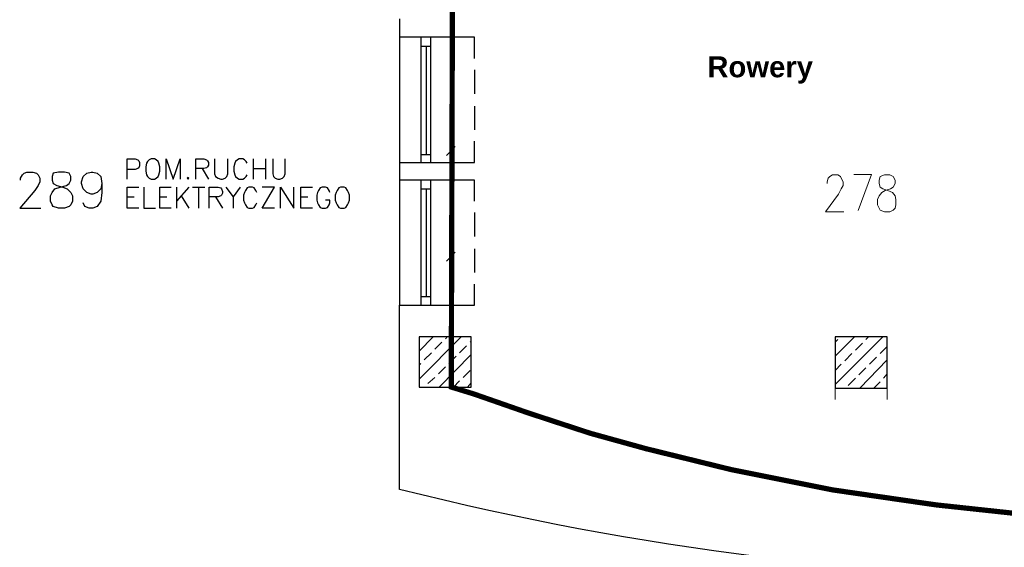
# Model space of a CAD drawing. Header units: millimetres. Extents: x 1 to 17496, y 1 to 30809.
# Tile 122 of 256: x 4043 to 4984, y 20153 to 20658. Entities that reach past the tile are written whole.
import ezdxf

# ---------------------------------------------------------------- set-up
doc = ezdxf.new("R2010")
doc.units = ezdxf.units.MM
doc.linetypes.add('BORDER', pattern=[1.75, 0.5, -0.25, 0.5, -0.25, 0, -0.25])
doc.layers.add('0_Przyz_Sala chorych', color=5, linetype='BORDER', lineweight=40)
doc.layers.add('Opisy', color=255, linetype='Continuous')
doc.layers.add('PDF _Geometria', color=7, linetype='Continuous')
doc.styles.add('arial', font='arialbd.ttf')

msp = doc.modelspace()

# ---------------------------------------------------------------- linework, layer by layer
at = {"layer": '0_Przyz_Sala chorych', "ltscale": 500, "const_width": 5}
msp.add_lwpolyline([(4456.85, 20863.04), (5148.32, 20863.04), (5148.32, 20175.47), (5002.11, 20184.77), (4918.41, 20193.8), (4819.98, 20208.07), (4722.49, 20227.57), (4641.17, 20247.54), (4587.91, 20262.28), (4528.47, 20281.78), (4476.64, 20299.85), (4455.18, 20306.43)], close=True, dxfattribs=at)
at = {"layer": 'Opisy', "lineweight": 25}
for points in [[(4145.58, 20505.12), (4145.58, 20524.49), (4153.16, 20524.49), (4155.69, 20523.65), (4156.53, 20522.81), (4157.37, 20521.12), (4157.37, 20517.76), (4156.53, 20516.07), (4155.69, 20515.23), (4153.16, 20514.39), (4145.58, 20514.39)], [(4182.64, 20505.12), (4182.64, 20524.49), (4189.38, 20505.12), (4196.12, 20524.49), (4196.12, 20505.12)], [(4211.28, 20505.12), (4211.28, 20524.49), (4218.86, 20524.49), (4221.38, 20523.65), (4222.23, 20522.81), (4223.07, 20521.12), (4223.07, 20518.6), (4222.23, 20516.91), (4221.38, 20516.07), (4218.86, 20515.23), (4211.28, 20515.23)], [(4228.96, 20524.49), (4228.96, 20510.18), (4229.81, 20507.65), (4232.33, 20505.96), (4234.86, 20505.12), (4236.54, 20505.12), (4239.07, 20505.96), (4240.75, 20507.65), (4241.6, 20510.18), (4241.6, 20524.49)], [(4260.13, 20520.28), (4259.28, 20521.97), (4257.6, 20523.65), (4255.91, 20524.49), (4252.55, 20524.49), (4250.86, 20523.65), (4249.18, 20521.97), (4248.33, 20520.28), (4247.49, 20516.91), (4247.49, 20512.7), (4248.33, 20509.33), (4249.18, 20507.65), (4250.86, 20505.96), (4252.55, 20505.12), (4255.91, 20505.12), (4257.6, 20505.96), (4259.28, 20507.65), (4260.13, 20509.33)], [(4266.02, 20524.49), (4266.02, 20505.12)], [(4277.81, 20524.49), (4277.81, 20505.12)], [(4284.55, 20524.49), (4284.55, 20510.18), (4285.39, 20507.65), (4287.08, 20505.96), (4289.6, 20505.12), (4291.29, 20505.12), (4293.81, 20505.96), (4295.5, 20507.65), (4296.34, 20510.18), (4296.34, 20524.49)], [(4043.67, 20504.28), (4043.67, 20505.96), (4045.36, 20509.33), (4047.04, 20511.02), (4049.57, 20511.86), (4055.47, 20511.86), (4058.83, 20511.02), (4060.52, 20509.33), (4062.2, 20505.96), (4062.2, 20502.6), (4060.52, 20499.23), (4057.15, 20494.17), (4042.83, 20477.33), (4063.05, 20477.33)], [(4121.16, 20500.91), (4120.32, 20495.86), (4116.95, 20492.49), (4112.74, 20490.8), (4111.05, 20490.8), (4106.84, 20492.49), (4103.47, 20495.86), (4101.79, 20500.91), (4101.79, 20502.6), (4103.47, 20507.65), (4106.84, 20511.02), (4111.05, 20511.86), (4112.74, 20511.86), (4116.95, 20511.02), (4120.32, 20507.65), (4121.16, 20500.91), (4121.16, 20492.49), (4120.32, 20484.07), (4116.95, 20479.01), (4112.74, 20477.33), (4109.37, 20477.33), (4105.16, 20479.01), (4103.47, 20482.38)], [(4217.17, 20515.23), (4223.07, 20505.12)], [(4266.02, 20515.23), (4277.81, 20515.23)], [(4156.53, 20477.33), (4145.58, 20477.33), (4145.58, 20497.54), (4156.53, 20497.54)], [(4161.59, 20497.54), (4161.59, 20477.33), (4172.53, 20477.33)], [(4187.69, 20477.33), (4176.75, 20477.33), (4176.75, 20497.54), (4187.69, 20497.54)], [(4192.75, 20497.54), (4192.75, 20477.33)], [(4204.54, 20497.54), (4192.75, 20484.07)], [(4207.91, 20497.54), (4219.7, 20497.54)], [(4213.8, 20497.54), (4213.8, 20477.33)], [(4223.91, 20477.33), (4223.91, 20497.54), (4232.33, 20497.54), (4234.86, 20496.7), (4235.7, 20495.86), (4236.54, 20493.33), (4236.54, 20491.65), (4235.7, 20489.96), (4234.86, 20489.12), (4232.33, 20488.28), (4223.91, 20488.28)], [(4239.91, 20497.54), (4246.65, 20488.28), (4246.65, 20477.33)], [(4253.39, 20497.54), (4246.65, 20488.28)], [(4269.39, 20492.49), (4268.55, 20494.17), (4266.86, 20496.7), (4265.18, 20497.54), (4261.81, 20497.54), (4260.13, 20496.7), (4258.44, 20494.17), (4257.6, 20492.49), (4256.76, 20489.96), (4256.76, 20484.91), (4257.6, 20482.38), (4258.44, 20480.7), (4260.13, 20478.17), (4261.81, 20477.33), (4265.18, 20477.33), (4266.86, 20478.17), (4268.55, 20480.7), (4269.39, 20482.38)], [(4286.23, 20477.33), (4274.44, 20477.33), (4286.23, 20497.54), (4274.44, 20497.54)], [(4292.13, 20477.33), (4292.13, 20497.54), (4304.76, 20477.33), (4304.76, 20497.54)], [(4322.45, 20477.33), (4311.5, 20477.33), (4311.5, 20497.54), (4322.45, 20497.54)], [(4339.29, 20492.49), (4338.45, 20494.17), (4336.77, 20496.7), (4335.08, 20497.54), (4331.71, 20497.54), (4330.03, 20496.7), (4328.35, 20494.17), (4327.5, 20492.49), (4326.66, 20489.96), (4326.66, 20484.91), (4327.5, 20482.38), (4328.35, 20480.7), (4330.03, 20478.17), (4331.71, 20477.33), (4335.08, 20477.33), (4336.77, 20478.17), (4338.45, 20480.7), (4339.29, 20482.38), (4339.29, 20484.91), (4335.08, 20484.91)], [(4145.58, 20488.28), (4152.32, 20488.28)], [(4176.75, 20488.28), (4183.48, 20488.28)], [(4196.96, 20489.12), (4204.54, 20477.33)], [(4229.81, 20488.28), (4236.54, 20477.33)], [(4311.5, 20488.28), (4318.24, 20488.28)]]:
    msp.add_lwpolyline(points, dxfattribs=at)
for points in [[(4168.32, 20524.49), (4166.64, 20523.65), (4164.95, 20521.97), (4164.11, 20520.28), (4163.27, 20516.91), (4163.27, 20512.7), (4164.11, 20509.33), (4164.95, 20507.65), (4166.64, 20505.96), (4168.32, 20505.12), (4171.69, 20505.12), (4173.38, 20505.96), (4175.06, 20507.65), (4175.9, 20509.33), (4176.75, 20512.7), (4176.75, 20516.91), (4175.9, 20520.28), (4175.06, 20521.97), (4173.38, 20523.65), (4171.69, 20524.49)], [(4079.89, 20511.86), (4074.84, 20511.02), (4073.99, 20507.65), (4073.99, 20504.28), (4074.84, 20500.91), (4078.21, 20499.23), (4084.1, 20497.54), (4088.31, 20495.86), (4091.68, 20492.49), (4093.37, 20489.12), (4093.37, 20484.07), (4091.68, 20480.7), (4090, 20479.01), (4085.79, 20477.33), (4079.89, 20477.33), (4074.84, 20479.01), (4073.99, 20480.7), (4072.31, 20484.07), (4072.31, 20489.12), (4073.99, 20492.49), (4076.52, 20495.86), (4081.57, 20497.54), (4087.47, 20499.23), (4090, 20500.91), (4091.68, 20504.28), (4091.68, 20507.65), (4090, 20511.02), (4085.79, 20511.86)], [(4203.7, 20506.81), (4202.85, 20505.96), (4203.7, 20505.12), (4204.54, 20505.96)], [(4349.4, 20497.54), (4347.72, 20496.7), (4346.03, 20494.17), (4345.19, 20492.49), (4344.35, 20489.96), (4344.35, 20484.91), (4345.19, 20482.38), (4346.03, 20480.7), (4347.72, 20478.17), (4349.4, 20477.33), (4352.77, 20477.33), (4354.45, 20478.17), (4356.14, 20480.7), (4356.98, 20482.38), (4357.82, 20484.91), (4357.82, 20489.96), (4356.98, 20492.49), (4356.14, 20494.17), (4354.45, 20496.7), (4352.77, 20497.54)]]:
    msp.add_lwpolyline(points, close=True, dxfattribs=at)
at = {"layer": 'PDF _Geometria', "lineweight": 25}
for points in [[(4405.83, 20658.41), (4405.83, 20640.72)], [(4454.68, 20641.56), (4454.68, 20656.72)], [(4477.42, 20620.51), (4477.42, 20640.72), (4405.83, 20640.72), (4405.83, 20521.12), (4477.42, 20521.12), (4477.42, 20541.34)], [(4426.04, 20640.72), (4426.04, 20521.12)], [(4435.31, 20640.72), (4435.31, 20521.12)], [(4455.52, 20640.72), (4455.52, 20521.12)], [(4426.04, 20632.3), (4435.31, 20632.3)], [(4431.1, 20632.3), (4431.1, 20528.7)], [(4477.42, 20609.56), (4477.42, 20586.82)], [(4477.42, 20575.03), (4477.42, 20552.29)], [(4426.04, 20528.7), (4435.31, 20528.7)], [(4405.83, 20521.12), (4405.83, 20504.28)], [(4454.68, 20505.96), (4454.68, 20519.44)], [(4477.42, 20484.07), (4477.42, 20504.28), (4405.83, 20504.28), (4405.83, 20384.68), (4477.42, 20384.68), (4477.42, 20404.9)], [(4426.04, 20504.28), (4426.04, 20384.68)], [(4435.31, 20504.28), (4435.31, 20384.68)], [(4455.52, 20504.28), (4455.52, 20384.68)], [(4426.04, 20495.86), (4435.31, 20495.86)], [(4431.1, 20495.86), (4431.1, 20393.11)], [(4477.42, 20473.12), (4477.42, 20450.38)], [(4477.42, 20438.59), (4477.42, 20415.85)], [(4426.04, 20393.11), (4435.31, 20393.11)], [(4454.68, 20383), (4454.68, 20354.36)]]:
    msp.add_lwpolyline(points, dxfattribs=at)
at = {"layer": 'PDF _Geometria', "lineweight": 18}
for points in [[(4454.68, 20540.5), (4454.68, 20522.81)], [(4458.89, 20536.28), (4450.47, 20527.86)], [(4814.31, 20500.88), (4814.31, 20502.56), (4815.15, 20505.93), (4816.84, 20507.62), (4819.36, 20509.3), (4824.42, 20509.3), (4826.94, 20507.62), (4827.78, 20505.93), (4829.47, 20502.56), (4829.47, 20499.19), (4827.78, 20495.83), (4825.26, 20490.77), (4812.62, 20473.93), (4830.31, 20473.93)], [(4843.93, 20475.18), (4856.57, 20509.71), (4839.72, 20509.71)], [(4458.89, 20435.22), (4450.47, 20426.8)], [(4454.68, 20439.43), (4454.68, 20421.74)], [(4424.36, 20340.89), (4437.83, 20354.36)], [(4424.36, 20313.94), (4464.79, 20354.36)], [(4439.52, 20342.57), (4446.26, 20349.31)], [(4449.63, 20352.68), (4451.31, 20354.36)], [(4473.21, 20349.31), (4474.05, 20350.15)], [(4821.89, 20335.84), (4840.42, 20354.36)], [(4821.89, 20308.88), (4867.37, 20354.36)], [(4821.89, 20351.84), (4821.89, 20329.1)], [(4821.89, 20349.31), (4824.42, 20351.84)], [(4841.26, 20341.73), (4848, 20348.47)], [(4851.37, 20351.84), (4853.89, 20354.36)], [(4871.58, 20351.84), (4871.58, 20329.1)], [(4429.41, 20332.47), (4436.15, 20339.2)], [(4463.1, 20339.2), (4469.84, 20345.94)], [(4864.84, 20338.36), (4871.58, 20345.1)], [(4443.73, 20306.36), (4474.05, 20337.52)], [(4452.99, 20329.1), (4459.73, 20335.84)], [(4831.15, 20331.62), (4837.89, 20338.36)], [(4845.47, 20305.52), (4871.58, 20332.47)], [(4854.74, 20328.26), (4861.47, 20334.99)], [(4424.36, 20327.41), (4426.04, 20329.1)], [(4442.89, 20318.99), (4449.63, 20325.73)], [(4466.47, 20315.62), (4473.21, 20322.36)], [(4821.89, 20322.36), (4827.78, 20328.26)], [(4844.63, 20318.15), (4851.37, 20324.89)], [(4432.78, 20309.73), (4439.52, 20315.62)], [(4457.21, 20306.36), (4463.1, 20312.25)], [(4821.89, 20317.31), (4821.89, 20294.57)], [(4834.52, 20308.04), (4841.26, 20314.78)], [(4858.95, 20305.52), (4864.84, 20311.41)], [(4868.21, 20314.78), (4871.58, 20318.99)], [(4871.58, 20317.31), (4871.58, 20294.57)], [(4470.68, 20306.36), (4474.05, 20310.57)]]:
    msp.add_lwpolyline(points, dxfattribs=at)
msp.add_lwpolyline([(4869.05, 20509.3), (4864.84, 20507.62), (4864, 20504.25), (4864, 20500.88), (4864.84, 20497.51), (4867.37, 20495.83), (4872.42, 20494.14), (4876.63, 20492.46), (4879.16, 20489.09), (4880, 20485.72), (4880, 20480.67), (4879.16, 20477.3), (4877.48, 20475.61), (4874.11, 20473.93), (4869.05, 20473.93), (4864.84, 20475.61), (4864, 20477.3), (4862.32, 20480.67), (4862.32, 20485.72), (4864, 20489.09), (4866.53, 20492.46), (4869.9, 20494.14), (4874.95, 20495.83), (4877.48, 20497.51), (4879.16, 20500.88), (4879.16, 20504.25), (4877.48, 20507.62), (4874.11, 20509.3)], close=True, dxfattribs=at)
at = {"layer": 'PDF _Geometria', "lineweight": 25}
for points in [[(5787.08, 20391.42), (5787.08, 20209.5, -0.125026), (4405.83, 20208.66), (4405.83, 20384.68)], [(5738.23, 20303.83), (5738.23, 20259.19, -0.161338), (4457.21, 20306.36)]]:
    msp.add_lwpolyline(points, format="xyb", dxfattribs=at)
for points in [[(4474.05, 20306.36), (4474.05, 20354.36), (4424.36, 20354.36), (4424.36, 20306.36)], [(4871.58, 20305.52), (4871.58, 20354.36), (4821.89, 20354.36), (4821.89, 20305.52)]]:
    msp.add_lwpolyline(points, close=True, dxfattribs=at)

# ---------------------------------------------------------------- texts
at = {"layer": '0_Przyz_Sala chorych', "insert": (4699.85, 20622.5), "char_height": 20, "width": 187.7677, "attachment_point": 1, "style": 'arial'}
msp.add_mtext('Rowery', dxfattribs=at)

doc.saveas('drawing.dxf')
